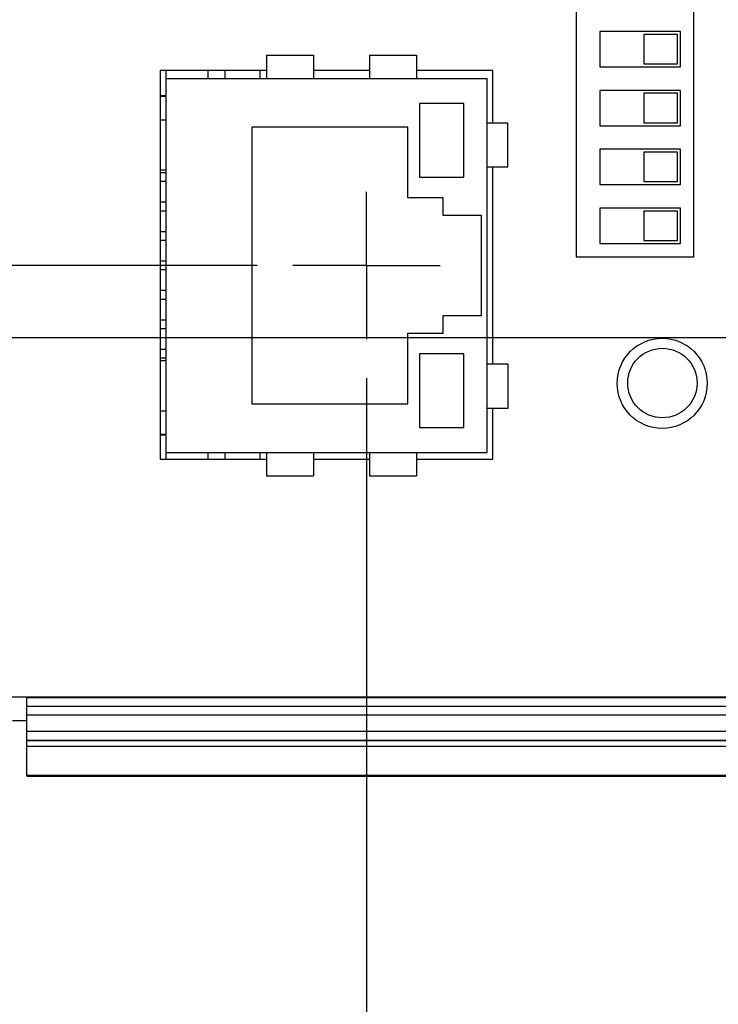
# Model space of a CAD drawing. Header units: inches. Extents: x 0 to 34, y 0 to 22.
# Tile 77 of 152: x 14.9 to 16.1, y 13.7 to 15.4. Entities that reach past the tile are written whole.
import ezdxf

# ---------------------------------------------------------------- set-up
doc = ezdxf.new("R2010")
doc.units = ezdxf.units.IN
doc.header["$LTSCALE"] = 1.87
doc.header["$MEASUREMENT"] = 0
doc.linetypes.add('CENTER', pattern=[0.6, 0.375, -0.075, 0.075, -0.075])
doc.layers.get('0').update_dxf_attribs({"linetype": 'CONTINUOUS'})
doc.layers.add('DEFAULT_1', color=7, linetype='CENTER')
doc.layers.add('DIMENSIONS', color=7, linetype='CONTINUOUS')
doc.styles.get("Standard").update_dxf_attribs({"font": 'txt', "width": 0.8})
doc.dimstyles.new('DIMSTYLE_1', dxfattribs={"dimtxt": 0.125, "dimasz": 0.18, "dimexe": 0.18, "dimexo": 0.0625, "dimgap": 0.09, "dimtad": 0, "dimtih": 1, "dimtoh": 1, "dimdec": 3, "dimzin": 4, "dimdsep": 46, "dimtxsty": 'STANDARD', "dimblk": '_FILLED', "dimblk1": '_FILLED', "dimblk2": '_FILLED', "dimcen": 0.09, "dimadec": 0, "dimazin": 0, "dimtp": 0.01, "dimtm": 0.01, "dimtfac": 1, "dimtdec": 3, "dimtofl": 0, "dimtmove": 0, "dimatfit": 3, "dimldrblk": '_FILLED', "dimfxl": 1, "dimtolj": 1, "dimtzin": 4, "dimarcsym": 0})

# ---------------------------------------------------------------- blocks, each defined once
blk = doc.blocks.new('_FILLED')
at = {"color": 0, "linetype": 'BYBLOCK'}
blk.add_solid([(0, 0), (-1, 0.1736), (-1, -0.1736)], dxfattribs=at)
blk = doc.blocks.new('*D6')
at = {"layer": 'DIMENSIONS', "color": 2, "linetype": 'CONTINUOUS'}
for p, q in [((12.9788, 14.8699), (12.9788, 15.2299)), ((16.5393, 14.8699), (12.8538, 14.8699)), ((14.8523, 14.127), (12.8538, 14.127)), ((12.9788, 14.127), (12.9788, 13.767))]:
    blk.add_line(p, q, dxfattribs=at)
at = {"layer": 'DIMENSIONS', "color": 2, "linetype": 'CONTINUOUS', "xscale": 0.18, "yscale": 0.18, "zscale": 0.18}
for p, rotation in [((12.9788, 14.8699), 270), ((12.9788, 14.127), 90)]:
    blk.add_blockref('_FILLED', p, dxfattribs=dict(at, rotation=rotation))
at = {"layer": 'DIMENSIONS', "color": 2, "linetype": 'CONTINUOUS', "width": 0.8}
for s, p in [('.743', (12.6288, 14.4993)), ('[', (12.6288, 14.3118)), (']', (13.2288, 14.3118)), ('18.87', (12.7288, 14.3118))]:
    blk.add_text(s, height=0.125, dxfattribs=at).set_placement(p)
blk = doc.blocks.new('*D7')
at = {"layer": 'DIMENSIONS', "color": 2, "linetype": 'CONTINUOUS'}
for p, q in [((12.2288, 14.9924), (12.2288, 15.3524)), ((12.8673, 14.9924), (12.1038, 14.9924)), ((15.3061, 14.9924), (13.0773, 14.9924)), ((14.8523, 14.127), (12.1038, 14.127)), ((12.2288, 14.127), (12.2288, 13.767))]:
    blk.add_line(p, q, dxfattribs=at)
at = {"layer": 'DIMENSIONS', "color": 2, "linetype": 'CONTINUOUS', "xscale": 0.18, "yscale": 0.18, "zscale": 0.18}
for p, rotation in [((12.2288, 14.9924), 270), ((12.2288, 14.127), 90)]:
    blk.add_blockref('_FILLED', p, dxfattribs=dict(at, rotation=rotation))
at = {"layer": 'DIMENSIONS', "color": 2, "linetype": 'CONTINUOUS', "width": 0.8}
for s, p in [('.865', (11.8788, 14.7614)), ('[', (11.8788, 14.5739)), ('21.98', (11.9788, 14.5739)), (']', (12.4788, 14.5739))]:
    blk.add_text(s, height=0.125, dxfattribs=at).set_placement(p)
blk = doc.blocks.new('*D8')
at = {"layer": 'DIMENSIONS', "color": 2, "linetype": 'CONTINUOUS'}
for p, q in [((15.4918, 14.8009), (15.4918, 13.2507)), ((13.7908, 14.2067), (13.7908, 13.2507)), ((13.7908, 13.3757), (13.4308, 13.3757)), ((15.4918, 13.3757), (15.8518, 13.3757))]:
    blk.add_line(p, q, dxfattribs=at)
at = {"layer": 'DIMENSIONS', "color": 2, "linetype": 'CONTINUOUS', "xscale": 0.18, "yscale": 0.18, "zscale": 0.18}
blk.add_blockref('_FILLED', (13.7908, 13.3757), dxfattribs=at)
at = {"layer": 'DIMENSIONS', "color": 2, "linetype": 'CONTINUOUS', "xscale": 0.18, "yscale": 0.18, "zscale": 0.18, "rotation": 180}
blk.add_blockref('_FILLED', (15.4918, 13.3757), dxfattribs=at)
at = {"layer": 'DIMENSIONS', "color": 2, "linetype": 'CONTINUOUS', "width": 0.8}
for s, p in [('[', (14.5902, 13.3132)), (']', (15.1902, 13.3132)), ('1.701', (13.9652, 13.3132)), ('43.21', (14.6902, 13.3132))]:
    blk.add_text(s, height=0.125, dxfattribs=at).set_placement(p)
blk = doc.blocks.new('*D9')
at = {"layer": 'DIMENSIONS', "color": 2, "linetype": 'CONTINUOUS'}
for p, q in [((16.6018, 14.6823), (16.6018, 12.5007)), ((13.7908, 14.2067), (13.7908, 12.5007)), ((13.7908, 12.6257), (14.6441, 12.6257)), ((16.6018, 12.6257), (15.9941, 12.6257))]:
    blk.add_line(p, q, dxfattribs=at)
at = {"layer": 'DIMENSIONS', "color": 2, "linetype": 'CONTINUOUS', "xscale": 0.18, "yscale": 0.18, "zscale": 0.18, "rotation": 180}
blk.add_blockref('_FILLED', (13.7908, 12.6257), dxfattribs=at)
at = {"layer": 'DIMENSIONS', "color": 2, "linetype": 'CONTINUOUS', "xscale": 0.18, "yscale": 0.18, "zscale": 0.18}
blk.add_blockref('_FILLED', (16.6018, 12.6257), dxfattribs=at)
at = {"layer": 'DIMENSIONS', "color": 2, "linetype": 'CONTINUOUS', "width": 0.8}
for s, p in [('2.811', (14.7066, 12.5632)), ('[', (15.3316, 12.5632)), (']', (15.8316, 12.5632)), ('71.4', (15.4316, 12.5632))]:
    blk.add_text(s, height=0.125, dxfattribs=at).set_placement(p)

msp = doc.modelspace()

# ---------------------------------------------------------------- linework, layer by layer
at = {"color": 7, "linetype": 'CONTINUOUS'}
for p, q in [((15.8479, 15.5114), (15.8479, 15.0074)), ((16.0479, 15.0074), (16.0479, 15.5114)), ((15.8878, 15.3899), (15.8878, 15.3299)), ((16.0248, 15.3899), (15.8878, 15.3899)), ((15.9628, 15.3849), (15.9628, 15.3349)), ((16.0198, 15.3849), (15.9628, 15.3849)), ((16.0198, 15.3349), (16.0198, 15.3849)), ((16.0248, 15.3299), (16.0248, 15.3899)), ((15.3218, 15.3496), (15.3218, 15.3099)), ((15.3218, 15.3496), (15.4018, 15.3496)), ((15.4018, 15.3496), (15.4018, 15.3099)), ((15.4968, 15.3496), (15.4968, 15.3099)), ((15.4968, 15.3496), (15.5768, 15.3496)), ((15.5768, 15.3496), (15.5768, 15.3099)), ((15.9628, 15.3349), (16.0198, 15.3349)), ((15.1414, 15.3234), (15.1414, 14.6634)), ((15.3218, 15.3234), (15.1414, 15.3234)), ((15.1518, 14.6634), (15.1518, 15.3234)), ((15.2223, 15.3234), (15.2223, 15.3099)), ((15.2518, 15.3099), (15.2518, 15.3234)), ((15.3108, 15.3234), (15.3108, 15.3099)), ((15.4968, 15.3234), (15.4018, 15.3234)), ((15.7064, 15.3234), (15.5768, 15.3234)), ((15.7064, 15.2349), (15.7064, 15.3234)), ((15.8878, 15.3299), (16.0248, 15.3299)), ((15.1518, 15.3099), (15.6968, 15.3099)), ((15.6968, 14.6749), (15.6968, 15.3099)), ((15.8878, 15.2899), (15.8878, 15.2299)), ((16.0248, 15.2899), (15.8878, 15.2899)), ((15.9628, 15.2849), (15.9628, 15.2349)), ((16.0198, 15.2849), (15.9628, 15.2849)), ((16.0198, 15.2349), (16.0198, 15.2849)), ((16.0248, 15.2299), (16.0248, 15.2899)), ((15.1518, 15.2804), (15.1414, 15.2804)), ((15.1518, 15.2794), (15.1414, 15.2794)), ((15.5818, 15.2674), (15.5818, 15.1424)), ((15.6568, 15.2674), (15.5818, 15.2674)), ((15.6568, 15.1424), (15.6568, 15.2674)), ((15.1518, 15.2394), (15.1414, 15.2394)), ((15.6968, 15.2349), (15.7315, 15.2349)), ((15.7315, 15.1599), (15.7315, 15.2349)), ((15.9628, 15.2349), (16.0198, 15.2349)), ((15.2968, 15.2274), (15.2968, 14.7574)), ((15.5618, 15.2274), (15.2968, 15.2274)), ((15.5618, 15.1074), (15.5618, 15.2274)), ((15.8878, 15.2299), (16.0248, 15.2299)), ((15.8878, 15.1899), (15.8878, 15.1299)), ((16.0248, 15.1899), (15.8878, 15.1899)), ((15.9628, 15.1849), (15.9628, 15.1349)), ((16.0198, 15.1849), (15.9628, 15.1849)), ((16.0198, 15.1349), (16.0198, 15.1849)), ((16.0248, 15.1299), (16.0248, 15.1899)), ((15.1518, 15.1544), (15.1414, 15.1544)), ((15.1518, 15.1499), (15.1414, 15.1499)), ((15.6968, 15.1599), (15.7315, 15.1599)), ((15.7064, 14.8249), (15.7064, 15.1599)), ((15.1518, 15.1349), (15.1414, 15.1349)), ((15.5818, 15.1424), (15.6568, 15.1424)), ((15.9628, 15.1349), (16.0198, 15.1349)), ((15.8878, 15.1299), (16.0248, 15.1299)), ((15.1518, 15.0999), (15.1414, 15.0999)), ((15.6218, 15.1074), (15.5618, 15.1074)), ((15.6218, 15.0774), (15.6218, 15.1074)), ((15.1518, 15.0849), (15.1414, 15.0849)), ((15.8878, 15.0899), (15.8878, 15.0299)), ((16.0248, 15.0899), (15.8878, 15.0899)), ((15.9628, 15.0849), (15.9628, 15.0349)), ((16.0198, 15.0849), (15.9628, 15.0849)), ((16.0198, 15.0349), (16.0198, 15.0849)), ((16.0248, 15.0299), (16.0248, 15.0899)), ((15.6868, 15.0774), (15.6218, 15.0774)), ((15.6868, 14.9074), (15.6868, 15.0774)), ((15.1518, 15.0499), (15.1414, 15.0499)), ((15.1518, 15.0349), (15.1414, 15.0349)), ((15.9628, 15.0349), (16.0198, 15.0349)), ((15.8878, 15.0299), (16.0248, 15.0299)), ((15.1518, 14.9999), (15.1414, 14.9999)), ((15.8479, 15.0074), (16.0479, 15.0074)), ((15.1518, 14.9849), (15.1414, 14.9849)), ((15.1518, 14.9499), (15.1414, 14.9499)), ((15.1518, 14.9349), (15.1414, 14.9349)), ((15.1518, 14.8999), (15.1414, 14.8999)), ((15.6218, 14.8774), (15.6218, 14.9074)), ((15.6218, 14.9074), (15.6868, 14.9074)), ((15.1518, 14.8849), (15.1414, 14.8849)), ((15.5618, 14.7574), (15.5618, 14.8774)), ((15.5618, 14.8774), (15.6218, 14.8774)), ((15.1518, 14.8499), (15.1414, 14.8499)), ((15.1518, 14.8349), (15.1414, 14.8349)), ((15.1518, 14.8304), (15.1414, 14.8304)), ((15.5818, 14.8424), (15.5818, 14.7174)), ((15.6568, 14.8424), (15.5818, 14.8424)), ((15.6568, 14.7174), (15.6568, 14.8424)), ((15.7315, 14.8249), (15.6968, 14.8249)), ((15.7315, 14.8249), (15.7315, 14.7499)), ((15.2968, 14.7574), (15.5618, 14.7574)), ((15.7315, 14.7499), (15.6968, 14.7499)), ((15.7064, 14.6634), (15.7064, 14.7499)), ((15.1518, 14.7454), (15.1414, 14.7454)), ((15.5818, 14.7174), (15.6568, 14.7174)), ((15.1518, 14.7054), (15.1414, 14.7054)), ((15.1518, 14.7044), (15.1414, 14.7044)), ((15.1414, 14.6634), (15.3218, 14.6634)), ((15.1518, 14.6749), (15.6968, 14.6749)), ((15.2223, 14.6749), (15.2223, 14.6634)), ((15.2518, 14.6634), (15.2518, 14.6749)), ((15.3108, 14.6749), (15.3108, 14.6634)), ((15.3218, 14.6749), (15.3218, 14.6352)), ((15.4018, 14.6749), (15.4018, 14.6352)), ((15.4018, 14.6634), (15.4968, 14.6634)), ((15.4968, 14.6749), (15.4968, 14.6352)), ((15.5768, 14.6749), (15.5768, 14.6352)), ((15.5768, 14.6634), (15.7064, 14.6634)), ((15.3218, 14.6352), (15.4018, 14.6352)), ((15.4968, 14.6352), (15.5768, 14.6352)), ((14.6186, 14.2599), (16.5419, 14.2599)), ((14.9148, 14.1254), (14.9148, 14.2599)), ((14.9148, 14.2587), (16.568, 14.2587)), ((16.553, 14.2437), (14.9148, 14.2437)), ((16.553, 14.2437), (14.9148, 14.2437)), ((16.553, 14.2287), (14.9148, 14.2287)), ((14.8908, 14.2199), (14.9148, 14.2201)), ((14.9148, 14.2016), (16.5768, 14.2016)), ((14.9148, 14.1866), (16.5768, 14.1866)), ((14.9148, 14.1861), (16.6417, 14.1861)), ((14.9148, 14.1762), (16.6417, 14.1762)), ((14.9148, 14.127), (16.6803, 14.127)), ((14.9148, 14.1254), (16.6818, 14.1255))]:
    msp.add_line(p, q, dxfattribs=at)
for centre, radius in [((15.9939, 14.7924), 0.0765), ((15.9943, 14.7929), 0.059)]:
    msp.add_circle(centre, radius, dxfattribs=at)
msp.add_arc((15.2448, 14.665), 0.007, 346.4882, 360, dxfattribs=at)
at = {"layer": 'DEFAULT_1', "color": 7, "linetype": 'CENTER'}
for q in [(15.4918, 15.1174), (15.3668, 14.9924), (15.4918, 14.8674), (15.6168, 14.9924)]:
    msp.add_line((15.4918, 14.9924), q, dxfattribs=at)

# ---------------------------------------------------------------- dimensions: what is measured, and where the dimension line sits
at = {"layer": 'DIMENSIONS', "color": 2, "linetype": 'CONTINUOUS'}
for base, p2, picture, middle in [((12.2288, 14.9924), (15.3061, 14.9924), '*D7', (12.2288, 14.7301)), ((12.9788, 14.8699), (16.5393, 14.8699), '*D6', (12.9788, 14.468))]:
    dim = msp.add_linear_dim(base=base, p1=(14.8523, 14.127), p2=p2, angle=90, dimstyle='DIMSTYLE_1', dxfattribs=at)
    dim.commit()
    dim.dimension.update_dxf_attribs({"geometry": picture, "text_midpoint": middle, "dimtype": 160})
for base, p2, picture, middle in [((15.4918, 13.3757), (15.4918, 14.8009), '*D8', (14.6277, 13.3757)), ((16.6018, 12.6257), (16.6018, 14.6823), '*D9', (15.3191, 12.6257))]:
    dim = msp.add_linear_dim(base=base, p1=(13.7908, 14.2067), p2=p2, dimstyle='DIMSTYLE_1', dxfattribs=at)
    dim.commit()
    dim.dimension.update_dxf_attribs({"geometry": picture, "text_midpoint": middle, "dimtype": 160})

doc.saveas('drawing.dxf')
